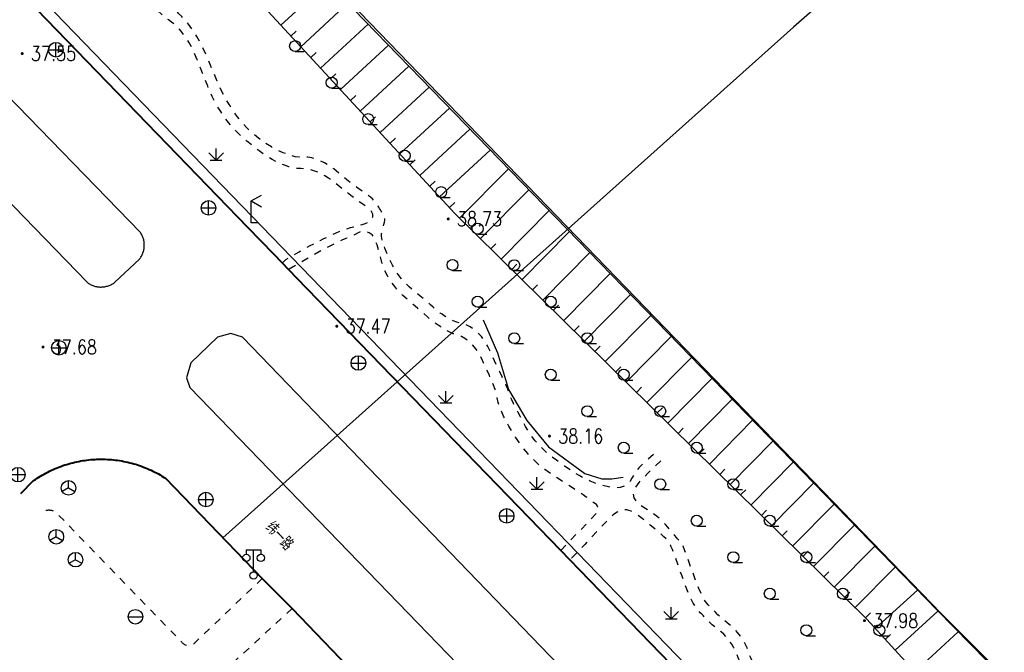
# Model space of a CAD drawing. Extents: x 39508475 to 39522402, y 3783947 to 3795549.
# Tile 252 of 256: x 39521077 to 39521212, y 3788253 to 3788340. Entities that reach past the tile are written whole.
import ezdxf
from ezdxf.enums import TextEntityAlignment as Align

# ---------------------------------------------------------------- set-up
doc = ezdxf.new("R2010")
doc.units = 0
doc.linetypes.add('X6', pattern=[2, 1, -1])
doc.layers.get('0').update_dxf_attribs({"linetype": 'CONTINUOUS'})
doc.layers.add('ASSIST', color=7, linetype='CONTINUOUS', plot=False)
for name, color, linetype in [('DLSS', 4, 'CONTINUOUS'), ('DMTZ', 3, 'CONTINUOUS'), ('GCD', 1, 'CONTINUOUS'), ('JCDL_GXD', 4, 'CONTINUOUS'), ('JCDL_JMDD_F', 231, 'CONTINUOUS'), ('JCDL_JTD_F', 100, 'CONTINUOUS'), ('SXSS', 5, 'CONTINUOUS'), ('ZBTZ', 3, 'CONTINUOUS'), ('断面线', 2, 'CONTINUOUS')]:
    doc.layers.add(name, color=color, linetype=linetype)
doc.layers.add('TEXTL_ZJ', color=7, linetype='CONTINUOUS', lineweight=0)
doc.styles.add('HZ', font='rs', dxfattribs={"width": 0.8, "bigfont": 'hztxt'})
doc.linetypes.add('10411', pattern='A,2,[150,AAA.SHX,S=1,R=0,X=0,Y=1],2,[151,AAA.SHX,S=1,R=0,X=0,Y=3],1e-11', length=4)
doc.linetypes.add('1161', pattern='A,0,[149,AAA.SHX,S=0.15,R=0,X=0,Y=0],-1.6', length=1.6)
doc.linetypes.add('X4', pattern='A,0,-1e-09,[149,symbolx.shx,S=0.15,R=0,X=0,Y=0],-1.6', length=1.6)

# ---------------------------------------------------------------- blocks, each defined once
blk = doc.blocks.new('4563000')
at = {"color": 0}
for p, q in [((0, 0), (0, 3)), ((1, 0), (0, 0))]:
    blk.add_line(p, q, dxfattribs=at)
at = {"color": 0, "linetype": 'Continuous', "flags": 128}
for points in [[(0, 3), (1.39, 3.8)], [(0, 3), (1.39, 2.2)]]:
    blk.add_lwpolyline(points, dxfattribs=at)
blk = doc.blocks.new('9330003')
at = {"color": 0}
blk.add_line((0, -0.75), (1.25, -0.75), dxfattribs=at)
blk.add_circle((0, 0), 0.75, dxfattribs=at)
blk = doc.blocks.new('3521000')
at = {"color": 0}
for p, q in [((-1, 3.5), (1, 3.5)), ((0, 0.5), (0, 3.5))]:
    blk.add_line(p, q, dxfattribs=at)
at = {"color": 0, "linetype": 'Continuous', "flags": 128}
for points in [[(-1, 3.5), (-1, 2.9)], [(1, 3.5), (1, 2.9)]]:
    blk.add_lwpolyline(points, dxfattribs=at)
at = {"color": 0}
for centre in [(-1, 2.4), (1, 2.4), (0, 0)]:
    blk.add_circle(centre, 0.5, dxfattribs=at)
blk = doc.blocks.new('5441000')
at = {"color": 0}
for p, q in [((-1, 0), (1, 0)), ((0, -1), (0, 1))]:
    blk.add_line(p, q, dxfattribs=at)
blk.add_circle((0, 0), 1, dxfattribs=at)
blk = doc.blocks.new('5321000')
at = {"color": 0}
blk.add_line((-1, 0), (1, 0), dxfattribs=at)
blk.add_circle((0, 0), 1, dxfattribs=at)
blk = doc.blocks.new('5250000')
at = {"color": 0}
for q in [(-0.87, -0.5), (0, 1), (0.87, -0.5)]:
    blk.add_line((0, 0), q, dxfattribs=at)
blk.add_circle((0, 0), 1, dxfattribs=at)
blk = doc.blocks.new('gc124')
for p, q in [((0, 0), (0, 1.6)), ((-1, 1), (0, 0)), ((-0.8, 0), (0.8, 0)), ((0, 0), (1, 1))]:
    blk.add_line(p, q)
blk = doc.blocks.new('gc200')
at = {"const_width": 0.2}
blk.add_lwpolyline([(-0.1, 0, 1), (0.1, 0, 1)], format="xyb", close=True, dxfattribs=at)

msp = doc.modelspace()

# ---------------------------------------------------------------- linework, layer by layer
at = {"layer": 'ASSIST', "linetype": 'X4', "flags": 128}
msp.add_lwpolyline([(39521549.4478, 3787866.94308), (39521485.23082, 3787955.74028), (39521418.15135, 3788036.68452), (39521316.64976, 3788142.38434), (39521202.54916, 3788258.77978), (39521068.85743, 3788396.51837), (39520980.51679, 3788487.63202), (39520896.91066, 3788573.46943), (39520797.87919, 3788675.15176), (39520738.54228, 3788736.60369), (39520681.49925, 3788790.2448)], dxfattribs=at)
at = {"layer": 'DLSS', "linetype": 'Continuous', "lineweight": 40}
for points in [[(39521167.46056, 3788250.00009), (39521152.27016, 3788265.68265), (39521151.0195, 3788266.97384), (39521114.91188, 3788304.25134), (39521111.78358, 3788307.48099), (39521108.19381, 3788311.18709), (39521033.77627, 3788388.0657), (39521032.17145, 3788389.72359), (39520999.9998, 3788422.95919)], [(39521077.11855, 3788274.7884), (39521078.86081, 3788276.53209), (39521079.0922, 3788276.69266), (39521079.3266, 3788276.84882), (39521079.5637, 3788277.00084), (39521079.80342, 3788277.14869), (39521080.0457, 3788277.29231), (39521080.29046, 3788277.43167), (39521080.53762, 3788277.56672), (39521080.78711, 3788277.69742), (39521081.03885, 3788277.82373), (39521081.29277, 3788277.9456), (39521081.54878, 3788278.06302), (39521081.80681, 3788278.17592), (39521082.06677, 3788278.28429), (39521082.3286, 3788278.38809), (39521082.5922, 3788278.48729), (39521082.8575, 3788278.58186), (39521083.12442, 3788278.67176), (39521083.39287, 3788278.75697), (39521083.66278, 3788278.83746), (39521083.93405, 3788278.91322), (39521084.2066, 3788278.98421), (39521084.48036, 3788279.05042), (39521084.75524, 3788279.11182), (39521085.03115, 3788279.16839), (39521085.30801, 3788279.22012), (39521085.58573, 3788279.267), (39521085.86423, 3788279.309), (39521086.14343, 3788279.34612), (39521086.42323, 3788279.37834), (39521086.70355, 3788279.40565), (39521086.98431, 3788279.42805), (39521087.26542, 3788279.44553), (39521087.52247, 3788279.45677), (39521087.54679, 3788279.45807), (39521087.82833, 3788279.46569), (39521088.10997, 3788279.46838), (39521088.39161, 3788279.46613), (39521088.67317, 3788279.45894), (39521088.95456, 3788279.44683), (39521089.2357, 3788279.42979), (39521089.51649, 3788279.40782), (39521089.79686, 3788279.38094), (39521090.07671, 3788279.34915), (39521090.35596, 3788279.31247), (39521090.63452, 3788279.2709), (39521090.91232, 3788279.22445), (39521091.18926, 3788279.17315), (39521091.46525, 3788279.117), (39521091.74022, 3788279.05602), (39521092.01408, 3788278.99024), (39521092.28675, 3788278.91967), (39521092.55814, 3788278.84433), (39521092.82817, 3788278.76425), (39521093.09675, 3788278.67945), (39521093.3638, 3788278.58997), (39521093.62925, 3788278.49581), (39521093.89301, 3788278.39702), (39521094.15499, 3788278.29363), (39521094.41513, 3788278.18566), (39521094.67333, 3788278.07315), (39521094.92952, 3788277.95613), (39521095.18362, 3788277.83464), (39521095.43556, 3788277.70873), (39521095.68525, 3788277.57841), (39521095.93262, 3788277.44375), (39521096.17759, 3788277.30477), (39521096.42009, 3788277.16152), (39521096.66005, 3788277.01404), (39521096.89716, 3788276.86204), (39521110.16939, 3788263.13317)], [(39521077.11855, 3788274.7884), (39521078.86081, 3788276.53209)], [(39521096.89716, 3788276.86204), (39521110.16939, 3788263.13317), (39521114.2448, 3788259.00808), (39521122.90391, 3788250.00009)]]:
    msp.add_lwpolyline(points, dxfattribs=at)
at = {"layer": 'DLSS', "linetype": 'X6', "flags": 128}
for points in [[(39521163.73181, 3788280.12309), (39521162.99585, 3788279.47498), (39521162.44095, 3788278.97445), (39521162.03007, 3788278.58683), (39521161.71681, 3788278.27008), (39521161.4511, 3788277.97298), (39521161.21879, 3788277.65919), (39521161.0009, 3788277.29801), (39521160.77752, 3788276.86183), (39521160.54227, 3788276.43681), (39521160.27982, 3788276.11754), (39521159.96342, 3788275.88286), (39521159.5698, 3788275.70609), (39521159.1419, 3788275.57857), (39521158.69671, 3788275.52887), (39521158.1912, 3788275.55872), (39521157.58628, 3788275.66468), (39521156.95692, 3788275.80775), (39521156.35962, 3788275.97701), (39521155.74119, 3788276.19043), (39521155.04981, 3788276.46309), (39521154.31483, 3788276.79187), (39521153.53266, 3788277.21606), (39521152.62634, 3788277.78311), (39521151.52698, 3788278.53119), (39521150.4338, 3788279.31065), (39521149.55065, 3788279.99553), (39521148.81224, 3788280.64209), (39521148.1438, 3788281.30908), (39521147.53967, 3788281.96974), (39521147.04274, 3788282.59251), (39521146.61537, 3788283.23249), (39521146.21538, 3788283.94365), (39521145.84115, 3788284.65056), (39521145.51053, 3788285.27458), (39521145.19621, 3788285.86724), (39521144.8698, 3788286.48209), (39521144.56166, 3788287.07697), (39521144.31596, 3788287.59463), (39521144.11486, 3788288.07711), (39521143.93761, 3788288.56875), (39521143.76055, 3788289.064), (39521143.56018, 3788289.56004), (39521143.31585, 3788290.10328), (39521143.0098, 3788290.73708), (39521142.6789, 3788291.41591), (39521142.34124, 3788292.12828), (39521141.96473, 3788292.94352), (39521141.51979, 3788293.92425), (39521141.0592, 3788294.89078), (39521140.62393, 3788295.65267), (39521140.17538, 3788296.26437), (39521139.67581, 3788296.79009), (39521139.15938, 3788297.24519), (39521138.64753, 3788297.59168), (39521138.09279, 3788297.85303), (39521137.4505, 3788298.05827), (39521136.81783, 3788298.24338), (39521136.29921, 3788298.42914), (39521135.85554, 3788298.63296), (39521135.4428, 3788298.87109), (39521135.06877, 3788299.10826), (39521134.77043, 3788299.30852), (39521134.52611, 3788299.48755), (39521134.31061, 3788299.66242), (39521134.09566, 3788299.84443), (39521133.8534, 3788300.05024), (39521133.55894, 3788300.30104), (39521133.1908, 3788300.61509), (39521132.77588, 3788300.96771), (39521132.3057, 3788301.36338), (39521131.73179, 3788301.84262), (39521131.01245, 3788302.44049), (39521130.2896, 3788303.06113), (39521129.70253, 3788303.62589), (39521129.20751, 3788304.18298), (39521128.7548, 3788304.78109), (39521128.33678, 3788305.39831), (39521127.97201, 3788306.02717), (39521127.63078, 3788306.7274), (39521127.28181, 3788307.55408), (39521126.96481, 3788308.3541), (39521126.74358, 3788308.95423), (39521126.60533, 3788309.39418), (39521126.53181, 3788309.72408), (39521126.49657, 3788310.02126), (39521126.50206, 3788310.33834), (39521126.55215, 3788310.70656), (39521126.64778, 3788311.15387), (39521126.8097, 3788311.60733), (39521126.91145, 3788311.94762), (39521126.95761, 3788312.19726), (39521126.95636, 3788312.38469), (39521126.93148, 3788312.54431), (39521126.88888, 3788312.68951), (39521126.82312, 3788312.83268), (39521126.73028, 3788312.98634), (39521126.62989, 3788313.14122), (39521126.53578, 3788313.28898), (39521126.43966, 3788313.44283), (39521126.33338, 3788313.6156), (39521126.22481, 3788313.79215), (39521126.12009, 3788313.96015), (39521126.00974, 3788314.13462), (39521125.88466, 3788314.33013), (39521125.75126, 3788314.52827), (39521125.60968, 3788314.71265), (39521125.44602, 3788314.89937), (39521125.24781, 3788315.10437), (39521125.03469, 3788315.30924), (39521124.81501, 3788315.49547), (39521124.56771, 3788315.67893), (39521124.27353, 3788315.87569), (39521123.96186, 3788316.08048), (39521123.64887, 3788316.29415), (39521123.30522, 3788316.53738), (39521122.90353, 3788316.82896), (39521122.4641, 3788317.15737), (39521121.97867, 3788317.53897), (39521121.39809, 3788318.01377), (39521120.67944, 3788318.61574), (39521119.94441, 3788319.21455), (39521119.30233, 3788319.6775), (39521118.7008, 3788320.03671), (39521118.0848, 3788320.33109), (39521117.48246, 3788320.57131), (39521116.93225, 3788320.72717), (39521116.38702, 3788320.8063), (39521115.79931, 3788320.82137), (39521115.21473, 3788320.83213), (39521114.68129, 3788320.89507), (39521114.15332, 3788321.02035), (39521113.5848, 3788321.21408), (39521113.01898, 3788321.43506), (39521112.50111, 3788321.66273), (39521111.98673, 3788321.91889), (39521111.43114, 3788322.22353), (39521110.88025, 3788322.54607), (39521110.38352, 3788322.86948), (39521109.89896, 3788323.22406), (39521109.3838, 3788323.63808), (39521108.88015, 3788324.06603), (39521108.43883, 3788324.47295), (39521108.0237, 3788324.89515), (39521107.59693, 3788325.36792), (39521107.16815, 3788325.87337), (39521106.74551, 3788326.41829), (39521106.29001, 3788327.05685), (39521105.7648, 3788327.83709), (39521105.20832, 3788328.73898), (39521104.63541, 3788329.8344), (39521103.99117, 3788331.24158), (39521103.22536, 3788333.05845), (39521102.45681, 3788334.87459), (39521101.80226, 3788336.27899), (39521101.20989, 3788337.36917), (39521100.62381, 3788338.26309), (39521100.06633, 3788339.02505), (39521099.58139, 3788339.6196), (39521099.1296, 3788340.0886), (39521098.66943, 3788340.48206), (39521098.20625, 3788340.85842), (39521097.74313, 3788341.26319), (39521097.2368, 3788341.73651), (39521096.6468, 3788342.31409), (39521096.02259, 3788342.92711), (39521095.38779, 3788343.53356), (39521094.6822, 3788344.18958), (39521093.85023, 3788344.94807), (39521093.02163, 3788345.70931), (39521092.32868, 3788346.37563), (39521091.71773, 3788347.00151), (39521091.12981, 3788347.64409), (39521090.58099, 3788348.27563), (39521090.11688, 3788348.86003), (39521089.70107, 3788349.44804), (39521089.29398, 3788350.09019), (39521088.89668, 3788350.7143), (39521088.51767, 3788351.23455), (39521088.12301, 3788351.69106), (39521087.67981, 3788352.12808), (39521087.2374, 3788352.52706), (39521086.84574, 3788352.8407), (39521086.47238, 3788353.09131), (39521086.08369, 3788353.30532), (39521085.68431, 3788353.51613), (39521085.27082, 3788353.75471), (39521084.80342, 3788354.04564), (39521084.24581, 3788354.41008), (39521083.63652, 3788354.80835), (39521082.97499, 3788355.22633), (39521082.19512, 3788355.7047), (39521081.23851, 3788356.28019), (39521080.27601, 3788356.86986), (39521079.474, 3788357.40148), (39521078.77067, 3788357.91996), (39521078.0978, 3788358.47109), (39521077.46373, 3788359.02207), (39521076.90612, 3788359.54003), (39521076.37914, 3788360.07064), (39521075.83493, 3788360.65879), (39521075.31485, 3788361.24436), (39521074.87846, 3788361.76528), (39521074.49183, 3788362.26494), (39521074.1178, 3788362.78809), (39521073.77757, 3788363.29502), (39521073.51786, 3788363.7337), (39521073.321, 3788364.13955), (39521073.16523, 3788364.55012), (39521073.01013, 3788364.96948), (39521072.81578, 3788365.40835), (39521072.56082, 3788365.90937), (39521072.2278, 3788366.51108), (39521071.85596, 3788367.17381), (39521071.45515, 3788367.90397), (39521070.98556, 3788368.77532), (39521070.41184, 3788369.85244), (39521069.81115, 3788370.93288), (39521069.24029, 3788371.81673), (39521068.64835, 3788372.57048), (39521067.98581, 3788373.26909), (39521067.29847, 3788373.89757), (39521066.61341, 3788374.38794), (39521065.86678, 3788374.77472), (39521064.99877, 3788375.09916), (39521064.13333, 3788375.4209), (39521063.39634, 3788375.79753), (39521062.72947, 3788376.26874), (39521062.0698, 3788376.86808), (39521061.46153, 3788377.50437), (39521060.98772, 3788378.11437), (39521060.6151, 3788378.75294), (39521060.30383, 3788379.47306), (39521059.97833, 3788380.23235), (39521059.55225, 3788381.018), (39521058.97754, 3788381.9056), (39521058.21581, 3788382.96409), (39521057.2376, 3788384.20183), (39521055.84987, 3788385.76264), (39521053.88935, 3788387.81887), (39521051.23009, 3788390.51058), (39521048.64374, 3788393.16773), (39521046.95702, 3788395.09415), (39521046.08606, 3788396.40996), (39521045.8938, 3788397.27508), (39521045.99115, 3788397.91579), (39521046.20787, 3788398.38875), (39521046.57399, 3788398.72443), (39521047.10981, 3788398.96222), (39521047.69412, 3788399.18391), (39521048.24234, 3788399.45911), (39521048.80273, 3788399.81795), (39521049.4228, 3788400.28508), (39521050.11341, 3788400.82063), (39521050.93877, 3788401.43645), (39521051.98705, 3788402.19667), (39521053.33191, 3788403.15601), (39521054.65055, 3788404.09441), (39521055.60036, 3788404.77597), (39521056.23986, 3788405.24333), (39521056.64781, 3788405.55309), (39521056.97209, 3788405.80929), (39521057.29738, 3788406.07549), (39521057.65416, 3788406.37739), (39521058.07085, 3788406.73836)], [(39521112.93225, 3788306.34306), (39521113.39251, 3788306.80332), (39521114.4113, 3788307.40793), (39521115.19499, 3788307.86681), (39521115.79756, 3788308.21092), (39521116.28477, 3788308.47866), (39521116.72398, 3788308.71379), (39521117.14631, 3788308.93543), (39521117.58985, 3788309.1632), (39521118.09128, 3788309.41629), (39521118.60488, 3788309.67243), (39521119.0941, 3788309.91162), (39521119.60265, 3788310.15484), (39521120.17301, 3788310.42278), (39521120.78611, 3788310.69121), (39521121.45522, 3788310.93628), (39521122.24746, 3788311.17897), (39521123.22193, 3788311.44043), (39521124.15301, 3788311.71032), (39521124.7823, 3788311.98467), (39521125.14387, 3788312.28947), (39521125.28924, 3788312.64875), (39521125.28897, 3788313.02744), (39521125.10358, 3788313.40516), (39521124.70057, 3788313.81712), (39521124.06161, 3788314.29631), (39521123.37495, 3788314.77829), (39521122.79278, 3788315.20071), (39521122.26924, 3788315.59817), (39521121.75467, 3788316.00689), (39521121.25389, 3788316.40892), (39521120.78216, 3788316.78125), (39521120.29775, 3788317.15625), (39521119.7598, 3788317.5661), (39521119.21669, 3788317.96191), (39521118.71292, 3788318.28421), (39521118.20463, 3788318.55708), (39521117.64825, 3788318.80784), (39521117.08816, 3788319.02395), (39521116.56593, 3788319.1667), (39521116.03586, 3788319.24341), (39521115.45274, 3788319.26571), (39521114.86715, 3788319.28775), (39521114.32777, 3788319.36344), (39521113.78798, 3788319.50428), (39521113.20118, 3788319.71747), (39521112.61191, 3788319.96314), (39521112.06285, 3788320.22589), (39521111.50598, 3788320.5317), (39521110.89379, 3788320.90371), (39521110.28305, 3788321.29594), (39521109.73165, 3788321.67769), (39521109.19291, 3788322.08377), (39521108.61934, 3788322.54743), (39521108.05492, 3788323.02202), (39521107.55056, 3788323.46919), (39521107.06406, 3788323.92848), (39521106.55203, 3788324.43864), (39521106.03959, 3788324.98116), (39521105.55155, 3788325.56197), (39521105.04429, 3788326.23848), (39521104.47547, 3788327.06188), (39521103.88793, 3788328.0031), (39521103.31037, 3788329.12209), (39521102.68964, 3788330.53799), (39521101.97539, 3788332.35061), (39521101.26473, 3788334.15286), (39521100.65752, 3788335.52981), (39521100.10548, 3788336.57528), (39521099.55674, 3788337.40469), (39521099.03498, 3788338.09564), (39521098.58424, 3788338.62107), (39521098.16822, 3788339.01652), (39521097.74835, 3788339.32599), (39521097.324, 3788339.62019), (39521096.89118, 3788339.95827), (39521096.40872, 3788340.37543), (39521095.83873, 3788340.90171), (39521095.22685, 3788341.47214), (39521094.58707, 3788342.05511), (39521093.85733, 3788342.70614), (39521092.9814, 3788343.4763), (39521092.10717, 3788344.25475), (39521091.38383, 3788344.93687), (39521090.75615, 3788345.57852), (39521090.16265, 3788346.23819), (39521089.61363, 3788346.89076), (39521089.15299, 3788347.50577), (39521088.74492, 3788348.13759), (39521088.3502, 3788348.83954), (39521087.96774, 3788349.51953), (39521087.60573, 3788350.06887), (39521087.23202, 3788350.5282), (39521086.81522, 3788350.94401), (39521086.40178, 3788351.31053), (39521086.04074, 3788351.58473), (39521085.70263, 3788351.78468), (39521085.35653, 3788351.93327), (39521085, 3788352.07804), (39521084.62272, 3788352.26363), (39521084.18773, 3788352.51073), (39521083.66183, 3788352.83604), (39521083.07881, 3788353.20277), (39521082.42928, 3788353.60548), (39521081.64708, 3788354.08474), (39521080.6747, 3788354.67616), (39521079.68978, 3788355.28933), (39521078.86044, 3788355.85025), (39521078.12193, 3788356.40707), (39521077.40359, 3788357.00819), (39521076.71843, 3788357.61722), (39521076.10455, 3788358.20373), (39521075.51042, 3788358.82069), (39521074.88324, 3788359.51908), (39521074.28157, 3788360.21637), (39521073.78331, 3788360.8292), (39521073.35034, 3788361.40792), (39521072.94034, 3788362.00509), (39521072.57123, 3788362.58241), (39521072.29187, 3788363.08654), (39521072.08349, 3788363.55861), (39521071.92272, 3788364.04182), (39521071.76399, 3788364.52939), (39521071.56328, 3788365.01784), (39521071.29839, 3788365.5529), (39521070.9513, 3788366.17724), (39521070.56806, 3788366.8436), (39521070.16743, 3788367.53643), (39521069.71054, 3788368.32266), (39521069.16218, 3788369.26312), (39521068.58972, 3788370.19883), (39521068.04228, 3788370.9672), (39521067.47077, 3788371.62634), (39521066.82764, 3788372.24144), (39521066.16053, 3788372.79109), (39521065.49898, 3788373.2044), (39521064.78163, 3788373.50884), (39521063.95072, 3788373.73894), (39521063.11897, 3788373.97175), (39521062.39841, 3788374.28637), (39521061.73083, 3788374.71891), (39521061.05454, 3788375.29779), (39521060.4087, 3788375.94944), (39521059.85549, 3788376.65524), (39521059.35079, 3788377.48562), (39521058.84733, 3788378.50284), (39521058.35244, 3788379.5348), (39521057.8799, 3788380.42049), (39521057.38739, 3788381.23072), (39521056.83386, 3788382.04116), (39521056.28035, 3788382.81349), (39521055.78787, 3788383.48054), (39521055.3154, 3788384.09601), (39521054.82062, 3788384.71699), (39521054.31082, 3788385.3421), (39521053.78195, 3788385.9731), (39521053.18304, 3788386.66945), (39521052.46765, 3788387.48633), (39521051.66734, 3788388.38472), (39521050.7495, 3788389.38716), (39521049.61872, 3788390.59588), (39521048.19346, 3788392.09965), (39521046.80525, 3788393.54857), (39521045.81362, 3788394.55129), (39521045.1584, 3788395.16493), (39521044.75752, 3788395.47199), (39521044.47165, 3788395.65053), (39521044.24837, 3788395.78152), (39521044.07196, 3788395.87331), (39521043.92362, 3788395.93678), (39521043.78175, 3788395.98204), (39521043.62963, 3788396.00542), (39521043.45221, 3788396.00729), (39521043.23608, 3788395.98947), (39521043.0116, 3788395.95267), (39521042.80286, 3788395.8833), (39521042.59163, 3788395.77222), (39521042.35986, 3788395.61298), (39521042.11686, 3788395.43338), (39521041.86346, 3788395.2458), (39521041.57515, 3788395.03207), (39521041.22965, 3788394.7757), (39521040.83438, 3788394.46895), (39521040.35915, 3788394.066), (39521039.75298, 3788393.5213), (39521038.97344, 3788392.79853), (39521038.18573, 3788392.06364), (39521037.54888, 3788391.47338), (39521037.01574, 3788390.98444), (39521036.5324, 3788390.54692), (39521036.03514, 3788390.09926), (39521035.44969, 3788389.5722), (39521034.71413, 3788388.91), (39521033.77627, 3788388.0657)], [(39521151.0195, 3788266.97384), (39521151.94212, 3788267.94828), (39521153.894, 3788269.94088), (39521155.1899, 3788271.2861), (39521155.89717, 3788272.0566), (39521156.12151, 3788272.36247), (39521156.16442, 3788272.48896), (39521156.19032, 3788272.58576), (39521156.20023, 3788272.65948), (39521156.19623, 3788272.71823), (39521156.18355, 3788272.77459), (39521156.16086, 3788272.83933), (39521156.12523, 3788272.91918), (39521156.07456, 3788273.01991), (39521156.00707, 3788273.12881), (39521155.9083, 3788273.23939), (39521155.76646, 3788273.3621), (39521155.57254, 3788273.50664), (39521155.35451, 3788273.66419), (39521155.12209, 3788273.83578), (39521154.85237, 3788274.03861), (39521154.52488, 3788274.28781), (39521154.09761, 3788274.59783), (39521153.45313, 3788275.02905), (39521152.51341, 3788275.63171), (39521151.21965, 3788276.44488), (39521149.89427, 3788277.29775), (39521148.83583, 3788278.04954), (39521147.96728, 3788278.76223), (39521147.19921, 3788279.50032), (39521146.50499, 3788280.23465), (39521145.91378, 3788280.93317), (39521145.37878, 3788281.65823), (39521144.84951, 3788282.47045), (39521144.35153, 3788283.27957), (39521143.93403, 3788283.99296), (39521143.56459, 3788284.66944), (39521143.20766, 3788285.37025), (39521142.88447, 3788286.05278), (39521142.64172, 3788286.66058), (39521142.46333, 3788287.24434), (39521142.32901, 3788287.85629), (39521142.19972, 3788288.46434), (39521142.04021, 3788289.03345), (39521141.83309, 3788289.61359), (39521141.56408, 3788290.25404), (39521141.27424, 3788290.90828), (39521140.98887, 3788291.5402), (39521140.68168, 3788292.20701), (39521140.32778, 3788292.96367), (39521139.9608, 3788293.70242), (39521139.60452, 3788294.30195), (39521139.2265, 3788294.80686), (39521138.79574, 3788295.26794), (39521138.34742, 3788295.67961), (39521137.90341, 3788295.9989), (39521137.42259, 3788296.24811), (39521136.8662, 3788296.45405), (39521136.3122, 3788296.6457), (39521135.84036, 3788296.84122), (39521135.41332, 3788297.0592), (39521134.99079, 3788297.31677), (39521134.5938, 3788297.5762), (39521134.26268, 3788297.80113), (39521133.97189, 3788298.00978), (39521133.69326, 3788298.2214), (39521133.4129, 3788298.44217), (39521133.11561, 3788298.68519), (39521132.77223, 3788298.975), (39521132.35659, 3788299.33308), (39521131.9016, 3788299.7266), (39521131.41046, 3788300.14949), (39521130.83429, 3788300.64369), (39521130.12977, 3788301.24646), (39521129.41943, 3788301.87846), (39521128.82138, 3788302.4824), (39521128.28893, 3788303.11242), (39521127.77112, 3788303.82098), (39521127.28812, 3788304.58482), (39521126.88643, 3788305.42249), (39521126.53517, 3788306.41834), (39521126.20017, 3788307.64638), (39521125.87301, 3788308.83047), (39521125.55115, 3788309.66123), (39521125.20497, 3788310.18731), (39521124.8064, 3788310.47727), (39521124.40195, 3788310.64062), (39521124.03374, 3788310.69123), (39521123.6703, 3788310.6246), (39521123.27989, 3788310.44385), (39521122.88357, 3788310.2313), (39521122.4979, 3788310.04522), (39521122.08772, 3788309.8704), (39521121.61946, 3788309.69088), (39521121.0325, 3788309.44768), (39521120.17655, 3788309.03371), (39521118.94955, 3788308.39628), (39521117.27363, 3788307.49726), (39521113.79695, 3788305.42781), (39521113.78134, 3788305.41852)], [(39521178.51657, 3788250.00009), (39521178.1198, 3788250.50609), (39521177.64983, 3788251.16802), (39521177.28543, 3788251.77141), (39521177.0012, 3788252.36787), (39521176.76652, 3788253.00943), (39521176.54092, 3788253.63827), (39521176.29081, 3788254.18697), (39521175.99082, 3788254.70024), (39521175.6188, 3788255.22508), (39521175.21872, 3788255.73283), (39521174.81334, 3788256.18188), (39521174.36434, 3788256.60939), (39521173.83624, 3788257.05391), (39521173.31593, 3788257.48139), (39521172.89616, 3788257.84488), (39521172.54596, 3788258.17311), (39521172.2298, 3788258.49709), (39521171.94627, 3788258.7954), (39521171.7186, 3788259.0272), (39521171.53009, 3788259.20871), (39521171.3615, 3788259.35941), (39521171.19625, 3788259.51959), (39521171.02029, 3788259.73668), (39521170.81631, 3788260.03564), (39521170.5688, 3788260.43608), (39521170.28495, 3788260.96376), (39521169.94449, 3788261.74054), (39521169.51097, 3788262.85946), (39521168.95398, 3788264.39124), (39521168.4109, 3788265.90007), (39521168.0296, 3788266.93278), (39521167.78772, 3788267.54686), (39521167.65381, 3788267.82708), (39521167.567, 3788267.96975), (39521167.50207, 3788268.06727), (39521167.45472, 3788268.12505), (39521167.41955, 3788268.15108), (39521167.38325, 3788268.17446), (39521167.33168, 3788268.22227), (39521167.25876, 3788268.301), (39521167.15981, 3788268.41509), (39521167.03575, 3788268.56136), (39521166.86855, 3788268.76098), (39521166.63902, 3788269.03698), (39521166.33207, 3788269.40739), (39521166.00256, 3788269.80036), (39521165.68828, 3788270.16108), (39521165.36113, 3788270.52061), (39521164.99381, 3788270.91009), (39521164.58282, 3788271.31091), (39521164.09167, 3788271.713), (39521163.46789, 3788272.15406), (39521162.66763, 3788272.66922), (39521161.8963, 3788273.19755), (39521161.38114, 3788273.68803), (39521161.095, 3788274.1834), (39521160.99581, 3788274.72608), (39521161.13966, 3788275.37997), (39521161.76633, 3788276.29303), (39521162.97394, 3788277.57182), (39521164.8228, 3788279.29909)], [(39521110.16939, 3788263.13317), (39521100.8838, 3788254.28909), (39521100.83114, 3788254.23409), (39521100.77451, 3788254.18316), (39521100.71451, 3788254.13625), (39521100.65142, 3788254.09357), (39521100.58555, 3788254.05533), (39521100.51721, 3788254.02172), (39521100.44672, 3788253.99288), (39521100.37441, 3788253.96896), (39521100.30062, 3788253.95007), (39521100.22571, 3788253.9363), (39521100.15004, 3788253.92772), (39521100.07395, 3788253.92435), (39521100.06847, 3788253.92475), (39521099.99781, 3788253.92624), (39521099.92197, 3788253.93335), (39521099.84681, 3788253.94566), (39521099.77268, 3788253.96312), (39521099.69991, 3788253.98563), (39521099.62887, 3788254.01309), (39521099.55989, 3788254.04537), (39521099.49329, 3788254.08233), (39521099.42939, 3788254.12377), (39521099.36849, 3788254.16951), (39521099.31088, 3788254.21933), (39521099.25684, 3788254.273), (39521099.20661, 3788254.33026), (39521099.1608, 3788254.39108), (39521082.0118, 3788272.08909), (39521081.93616, 3788272.14831), (39521081.85699, 3788272.20275), (39521081.77486, 3788272.25258), (39521081.69001, 3788272.29765), (39521081.60273, 3788272.3378), (39521081.5133, 3788272.37292), (39521081.42201, 3788272.40287), (39521081.32917, 3788272.42757), (39521081.23506, 3788272.44693), (39521081.21981, 3788272.44908), (39521081.14001, 3788272.46089), (39521081.04431, 3788272.46941), (39521080.94829, 3788272.47246), (39521080.85224, 3788272.47002), (39521080.75649, 3788272.46211), (39521080.66135, 3788272.44876), (39521080.56713, 3788272.42999), (39521080.47413, 3788272.40589), (39521080.3828, 3788272.37608), (39521079.7555, 3788272.07084)], [(39521176.54092, 3788250.00009), (39521176.2444, 3788250.42005), (39521175.85279, 3788251.06391), (39521175.53865, 3788251.70292), (39521175.26899, 3788252.39264), (39521175.0122, 3788253.06325), (39521174.74637, 3788253.63049), (39521174.44594, 3788254.13888), (39521174.08757, 3788254.63681), (39521173.71346, 3788255.10372), (39521173.35391, 3788255.4956), (39521172.97651, 3788255.84292), (39521172.55001, 3788256.17905), (39521172.12846, 3788256.5023), (39521171.76966, 3788256.80119), (39521171.44523, 3788257.10167), (39521171.12453, 3788257.42957), (39521170.82268, 3788257.7469), (39521170.56904, 3788258.00771), (39521170.34386, 3788258.23173), (39521170.12552, 3788258.4411), (39521169.90916, 3788258.66364), (39521169.69141, 3788258.93717), (39521169.4518, 3788259.2914), (39521169.17128, 3788259.75083), (39521168.86166, 3788260.32542), (39521168.51273, 3788261.11216), (39521168.08865, 3788262.20197), (39521167.5585, 3788263.66601), (39521167.04454, 3788265.10802), (39521166.68129, 3788266.11506), (39521166.44717, 3788266.74558), (39521166.31217, 3788267.08258), (39521166.22288, 3788267.29269), (39521166.16043, 3788267.44666), (39521166.12119, 3788267.55427), (39521166.1, 3788267.62835), (39521166.07755, 3788267.69672), (39521166.03357, 3788267.78291), (39521165.96216, 3788267.89644), (39521165.85925, 3788268.04505), (39521165.73598, 3788268.20979), (39521165.58812, 3788268.38387), (39521165.39982, 3788268.58434), (39521165.15788, 3788268.8265), (39521164.89787, 3788269.07842), (39521164.64168, 3788269.31549), (39521164.36569, 3788269.55865), (39521164.04755, 3788269.82845), (39521163.69484, 3788270.12072), (39521163.289, 3788270.44827), (39521162.78776, 3788270.8446), (39521162.15505, 3788271.33873), (39521161.5261, 3788271.81551), (39521161.03902, 3788272.14666), (39521160.65992, 3788272.3512), (39521160.34786, 3788272.45639), (39521160.08094, 3788272.51612), (39521159.87136, 3788272.54991), (39521159.70424, 3788272.55881), (39521159.56192, 3788272.54548), (39521159.4185, 3788272.51389), (39521159.24727, 3788272.45424), (39521159.02994, 3788272.35866), (39521158.75123, 3788272.2216), (39521158.39067, 3788271.98637), (39521157.86589, 3788271.52206), (39521157.11439, 3788270.76649), (39521156.08844, 3788269.67648), (39521155.06542, 3788268.57691), (39521154.3249, 3788267.78546), (39521153.82084, 3788267.25341), (39521153.49178, 3788266.91517), (39521153.22351, 3788266.6445), (39521152.94771, 3788266.36624), (39521152.63798, 3788266.05375), (39521152.27016, 3788265.68265)], [(39521114.2448, 3788259.00808), (39521104.91481, 3788250.44908), (39521104.70187, 3788250.00009)]]:
    msp.add_lwpolyline(points, dxfattribs=at)
at = {"layer": 'DMTZ', "linetype": 'Continuous'}
for p, q in [((39521112.72065, 3788338.88756), (39521119.0852, 3788344.7702)), ((39521115.43568, 3788335.95011), (39521121.87198, 3788341.89906)), ((39521114.07816, 3788337.41884), (39521114.81253, 3788338.0976)), ((39521118.15071, 3788333.01266), (39521124.65876, 3788339.02793)), ((39521120.86574, 3788330.07521), (39521127.44553, 3788336.15679)), ((39521116.79319, 3788334.48139), (39521117.52756, 3788335.16015)), ((39521123.58077, 3788327.13776), (39521130.23231, 3788333.28566)), ((39521119.50822, 3788331.54394), (39521120.24259, 3788332.2227)), ((39521126.2958, 3788324.20031), (39521133.01909, 3788330.41453)), ((39521122.22325, 3788328.60649), (39521122.95762, 3788329.28525)), ((39521129.01083, 3788321.26286), (39521135.80587, 3788327.54339)), ((39521124.93828, 3788325.66904), (39521125.67264, 3788326.3478)), ((39521131.72586, 3788318.32541), (39521138.59265, 3788324.67226)), ((39521127.65331, 3788322.73159), (39521128.38767, 3788323.41035)), ((39521134.44089, 3788315.38796), (39521141.37943, 3788321.80112)), ((39521130.36834, 3788319.79414), (39521131.1027, 3788320.47289)), ((39521137.18686, 3788312.48048), (39521143.8571, 3788319.24845)), ((39521133.08337, 3788316.85669), (39521133.81773, 3788317.53544)), ((39521140.03578, 3788309.6727), (39521146.64373, 3788316.37746)), ((39521135.7984, 3788313.91924), (39521136.53276, 3788314.59799)), ((39521142.8847, 3788306.86491), (39521149.43037, 3788313.50648)), ((39521138.61132, 3788311.07659), (39521139.31327, 3788311.78882)), ((39521145.73362, 3788304.05713), (39521152.217, 3788310.63549)), ((39521141.46024, 3788308.2688), (39521142.16219, 3788308.98103)), ((39521148.58254, 3788301.24934), (39521155.00363, 3788307.76451)), ((39521144.30916, 3788305.46102), (39521145.01111, 3788306.17325)), ((39521151.43146, 3788298.44156), (39521157.79027, 3788304.89353)), ((39521147.15808, 3788302.65324), (39521147.86003, 3788303.36547)), ((39521154.28038, 3788295.63378), (39521160.5769, 3788302.02254)), ((39521150.007, 3788299.84545), (39521150.70895, 3788300.55768)), ((39521157.12931, 3788292.82599), (39521163.36353, 3788299.15156)), ((39521152.85592, 3788297.03767), (39521153.55787, 3788297.7499)), ((39521159.97823, 3788290.01821), (39521166.15016, 3788296.28057)), ((39521155.70484, 3788294.22988), (39521156.40679, 3788294.94211)), ((39521162.82715, 3788287.21042), (39521168.9368, 3788293.40959)), ((39521158.55377, 3788291.4221), (39521159.25571, 3788292.13433)), ((39521165.67607, 3788284.40264), (39521171.72343, 3788290.5386)), ((39521161.40269, 3788288.61432), (39521162.10463, 3788289.32655)), ((39521168.52499, 3788281.59486), (39521174.51006, 3788287.66762)), ((39521164.25161, 3788285.80653), (39521164.95355, 3788286.51876)), ((39521171.37391, 3788278.78707), (39521177.2967, 3788284.79663)), ((39521167.10053, 3788282.99875), (39521167.80247, 3788283.71098)), ((39521174.22283, 3788275.97929), (39521180.08333, 3788281.92565)), ((39521169.94945, 3788280.19096), (39521170.65139, 3788280.90319)), ((39521177.07175, 3788273.17151), (39521182.86996, 3788279.05467)), ((39521172.79837, 3788277.38318), (39521173.50032, 3788278.09541)), ((39521179.92067, 3788270.36372), (39521185.65659, 3788276.18368)), ((39521175.64729, 3788274.5754), (39521176.34924, 3788275.28763)), ((39521178.49621, 3788271.76761), (39521179.19816, 3788272.47984)), ((39521182.76959, 3788267.55594), (39521188.44323, 3788273.3127)), ((39521181.34513, 3788268.95983), (39521182.04708, 3788269.67206)), ((39521185.61851, 3788264.74815), (39521191.22986, 3788270.44171)), ((39521184.19405, 3788266.15205), (39521184.896, 3788266.86428)), ((39521188.46743, 3788261.94037), (39521194.01649, 3788267.57073)), ((39521187.04297, 3788263.34426), (39521187.74492, 3788264.05649)), ((39521191.31635, 3788259.13259), (39521196.80313, 3788264.69974)), ((39521189.89189, 3788260.53648), (39521190.59384, 3788261.24871)), ((39521194.09968, 3788256.26163), (39521199.87277, 3788261.53718)), ((39521196.798, 3788253.30883), (39521202.66056, 3788258.66614)), ((39521192.74082, 3788257.72869), (39521193.44276, 3788258.44092)), ((39521199.49632, 3788250.35602), (39521205.46241, 3788255.80794)), ((39521195.44884, 3788254.78523), (39521196.18704, 3788255.45981))]:
    msp.add_line(p, q, dxfattribs=at)
at = {"layer": 'DMTZ', "linetype": 'Continuous', "flags": 128}
msp.add_lwpolyline([(39520677.87565, 3788785.49935), (39520720.06874, 3788747.52851), (39520726.5188, 3788736.36188), (39520790.34036, 3788669.68692), (39520837.33894, 3788626.33244), (39520854.61578, 3788608.44736), (39520890.23807, 3788570.30133), (39520974.22308, 3788482.27206), (39521063.71174, 3788391.91138), (39521136.52845, 3788313.12938), (39521192.9243, 3788257.54786), (39521255.64507, 3788188.91187), (39521311.50407, 3788136.61728), (39521366.22653, 3788079.29295), (39521408.49247, 3788034.15056), (39521475.99845, 3787954.88341), (39521547.36618, 3787862.12084)], dxfattribs=at)
at = {"layer": 'DMTZ', "linetype": '10411', "flags": 128}
msp.add_lwpolyline([(39521140.39952, 3788298.53321), (39521142.36494, 3788294.02406), (39521143.89362, 3788289.00579), (39521146.36862, 3788284.78755), (39521149.35317, 3788281.15113), (39521154.31189, 3788277.4952), (39521156.64129, 3788276.76793), (39521158.02438, 3788276.76793), (39521159.55305, 3788276.9861)], dxfattribs=at)
at = {"layer": 'SXSS', "linetype": 'Continuous', "flags": 128}
for points in [[(39521641.88913, 3787760.50927), (39521597.24579, 3787804.62483), (39521549.70969, 3787867.1559), (39521484.86781, 3787955.21569), (39521418.42711, 3788036.56955), (39521349.81874, 3788107.55738), (39521316.47686, 3788142.16152), (39521255.3637, 3788206.05306), (39521203.09908, 3788258.31587), (39521069.47913, 3788396.50558), (39520980.52946, 3788487.82035), (39520897.06155, 3788573.71043), (39520797.87039, 3788675.44174), (39520738.41074, 3788737.00611), (39520681.3545, 3788790.38974)], [(39521620.80243, 3787739.17031), (39521574.64848, 3787784.77863), (39521525.68826, 3787849.18304), (39521461.15631, 3787936.82193), (39521395.98431, 3788016.62233), (39521328.23112, 3788086.72531), (39521294.83534, 3788121.3854), (39521233.91496, 3788185.07539), (39521181.70775, 3788237.28079), (39521047.95082, 3788375.61216), (39520959.02742, 3788466.89997), (39520875.5645, 3788552.78491), (39520776.341, 3788654.54938), (39520717.3596, 3788715.61857), (39520660.85806, 3788768.48321)]]:
    msp.add_lwpolyline(points, dxfattribs=at)
at = {"layer": 'ZBTZ', "linetype": '1161', "flags": 128}
for points in [[(39520999.9998, 3788392.64043), (39521086.1718, 3788303.68809), (39521086.27504, 3788303.61218), (39521086.38153, 3788303.54091), (39521086.49085, 3788303.47404), (39521086.6028, 3788303.41169), (39521086.71721, 3788303.35396), (39521086.83387, 3788303.30095), (39521086.95261, 3788303.25274), (39521087.0732, 3788303.20942), (39521087.19547, 3788303.17105), (39521087.3192, 3788303.13771), (39521087.44419, 3788303.10944), (39521087.57023, 3788303.0863), (39521087.69711, 3788303.06832), (39521087.82461, 3788303.05553), (39521087.95253, 3788303.04796), (39521088.08066, 3788303.04561), (39521088.20877, 3788303.04849), (39521088.33666, 3788303.0566), (39521088.34881, 3788303.05809), (39521088.46411, 3788303.06993), (39521088.59091, 3788303.08844), (39521088.71685, 3788303.11211), (39521088.84172, 3788303.1409), (39521088.96531, 3788303.17476), (39521089.08742, 3788303.21364), (39521089.20783, 3788303.25747), (39521089.32636, 3788303.30617), (39521089.4428, 3788303.35967), (39521089.55696, 3788303.41788), (39521089.66866, 3788303.4807), (39521089.77769, 3788303.54803), (39521089.88389, 3788303.61974), (39521089.9868, 3788303.69608), (39521093.34681, 3788306.85108), (39521093.42034, 3788306.94857), (39521093.4897, 3788307.04908), (39521093.55508, 3788307.15223), (39521093.61638, 3788307.25784), (39521093.67353, 3788307.36577), (39521093.72641, 3788307.47584), (39521093.77497, 3788307.58789), (39521093.81912, 3788307.70175), (39521093.85879, 3788307.81724), (39521093.89393, 3788307.9342), (39521093.92448, 3788308.05243), (39521093.95039, 3788308.17177), (39521093.97163, 3788308.29203), (39521093.98817, 3788308.41302), (39521093.9968, 3788308.50109), (39521093.99997, 3788308.53457), (39521094.00702, 3788308.65648), (39521094.00931, 3788308.77858), (39521094.00684, 3788308.90067), (39521093.99961, 3788309.02257), (39521093.98763, 3788309.1441), (39521093.97091, 3788309.26507), (39521093.9495, 3788309.3853), (39521093.92341, 3788309.5046), (39521093.89268, 3788309.62279), (39521093.85737, 3788309.73969), (39521093.81753, 3788309.85513), (39521093.77321, 3788309.96892), (39521093.72449, 3788310.0809), (39521093.67144, 3788310.19089), (39521093.61414, 3788310.29873), (39521093.55267, 3788310.40426), (39521093.48681, 3788310.50708), (39520999.9998, 3788406.79788)], [(39521151.99919, 3788250.00009), (39521107.45181, 3788296.17009), (39521105.87781, 3788296.67508), (39521104.0378, 3788296.19508), (39521100.36581, 3788292.67708), (39521099.7778, 3788290.58809), (39521100.24381, 3788289.26408), (39521138.26439, 3788250.00009)]]:
    msp.add_lwpolyline(points, dxfattribs=at)
at = {"layer": '断面线', "linetype": 'Continuous', "flags": 128}
msp.add_lwpolyline([(39521258.69214, 3788404.98564), (39521182.90701, 3788338.65204), (39521104.77398, 3788268.71422)], dxfattribs=at)

# ---------------------------------------------------------------- block references
at = {"layer": 'GCD', "linetype": 'Continuous'}
ref = msp.add_blockref('gc200', (39521077.2943, 3788335.017, 37.55), dxfattribs=at)
ref.add_attrib('height', '37.55', dxfattribs={"linetype": 'Continuous', "height": 2, "style": 'HZ', "width": 0.8}).set_placement((39521078.4943, 3788335.017, 37.55), align=Align.MIDDLE_LEFT)
ref = msp.add_blockref('gc200', (39521135.621, 3788312.372, 38.734), dxfattribs=at)
ref.add_attrib('height', '38.73', dxfattribs={"linetype": 'Continuous', "height": 2, "style": 'HZ', "width": 0.8}).set_placement((39521136.821, 3788312.372, 38.734), align=Align.MIDDLE_LEFT)
ref = msp.add_blockref('gc200', (39521120.364, 3788297.675, 37.465), dxfattribs=at)
ref.add_attrib('height', '37.47', dxfattribs={"linetype": 'Continuous', "height": 2, "style": 'HZ', "width": 0.8}).set_placement((39521121.564, 3788297.675, 37.465), align=Align.MIDDLE_LEFT)
ref = msp.add_blockref('gc200', (39521080.143, 3788294.829, 37.68), dxfattribs=at)
ref.add_attrib('height', '37.68', dxfattribs={"linetype": 'Continuous', "height": 2, "style": 'HZ', "width": 0.8}).set_placement((39521081.343, 3788294.829, 37.68), align=Align.MIDDLE_LEFT)
ref = msp.add_blockref('gc200', (39521149.4807, 3788282.63, 38.16), dxfattribs=at)
ref.add_attrib('height', '38.16', dxfattribs={"linetype": 'Continuous', "height": 2, "style": 'HZ', "width": 0.8}).set_placement((39521150.6807, 3788282.63, 38.16), align=Align.MIDDLE_LEFT)
ref = msp.add_blockref('gc200', (39521192.612, 3788257.357, 37.984), dxfattribs=at)
ref.add_attrib('height', '37.98', dxfattribs={"linetype": 'Continuous', "height": 2, "style": 'HZ', "width": 0.8}).set_placement((39521193.812, 3788257.357, 37.984), align=Align.MIDDLE_LEFT)
at = {"layer": 'JCDL_GXD'}
for name, p in [('5441000', (39521081.90581, 3788335.54309)), ('5441000', (39521102.8078, 3788313.88709)), ('5441000', (39521082.31681, 3788294.72608)), ('5441000', (39521123.32081, 3788292.63909)), ('5441000', (39521076.69681, 3788277.34808)), ('5250000', (39521083.63881, 3788275.54209)), ('5441000', (39521102.43681, 3788273.93409)), ('5441000', (39521143.6248, 3788271.69608)), ('5250000', (39521081.9588, 3788268.84309)), ('5250000', (39521084.5968, 3788265.70609)), ('5321000', (39521092.7978, 3788257.89208))]:
    msp.add_blockref(name, p, dxfattribs=at)
at = {"layer": 'JCDL_JMDD_F'}
msp.add_blockref('3521000', (39521108.9758, 3788263.54209), dxfattribs=at)
at = {"layer": 'JCDL_JTD_F'}
msp.add_blockref('4563000', (39521108.6488, 3788311.83109), dxfattribs=at)
at = {"layer": 'ZBTZ'}
for p in [(39521114.66116, 3788336.03634), (39521119.66041, 3788331.03709), (39521124.65966, 3788326.03784), (39521129.65892, 3788321.0386), (39521134.65812, 3788316.03939), (39521139.65736, 3788311.04014), (39521136.20659, 3788306.06785), (39521144.65661, 3788306.04089), (39521139.65736, 3788301.04165), (39521149.65587, 3788301.04165), (39521144.65661, 3788296.0424), (39521154.65512, 3788296.0424), (39521149.65587, 3788291.04315), (39521159.65437, 3788291.04315), (39521154.65512, 3788286.04389), (39521164.65362, 3788286.04389), (39521159.65437, 3788281.04464), (39521169.65286, 3788281.04464), (39521164.65362, 3788276.04539), (39521174.65211, 3788276.0454), (39521169.65286, 3788271.04615), (39521179.65136, 3788271.04615), (39521174.65211, 3788266.0469), (39521184.65059, 3788266.04693), (39521179.65133, 3788261.04768), (39521189.64982, 3788261.04769), (39521184.65057, 3788256.04844), (39521194.64907, 3788256.04846)]:
    msp.add_blockref('9330003', p, dxfattribs=at)
at = {"layer": 'ZBTZ', "linetype": 'Continuous'}
for p in [(39521103.83098, 3788320.40034), (39521135.30995, 3788287.20388), (39521147.7592, 3788275.38287), (39521166.15807, 3788257.61037)]:
    msp.add_blockref('gc124', p, dxfattribs=at)

# ---------------------------------------------------------------- texts
at = {"layer": 'TEXTL_ZJ', "style": 'HZ', "width": 0.8}
msp.add_text('纬一路', height=1.8, rotation=-46.718357, dxfattribs=at).set_placement((39521110.00844, 3788269.56062), align=Align.BOTTOM_LEFT)

doc.saveas('drawing.dxf')
